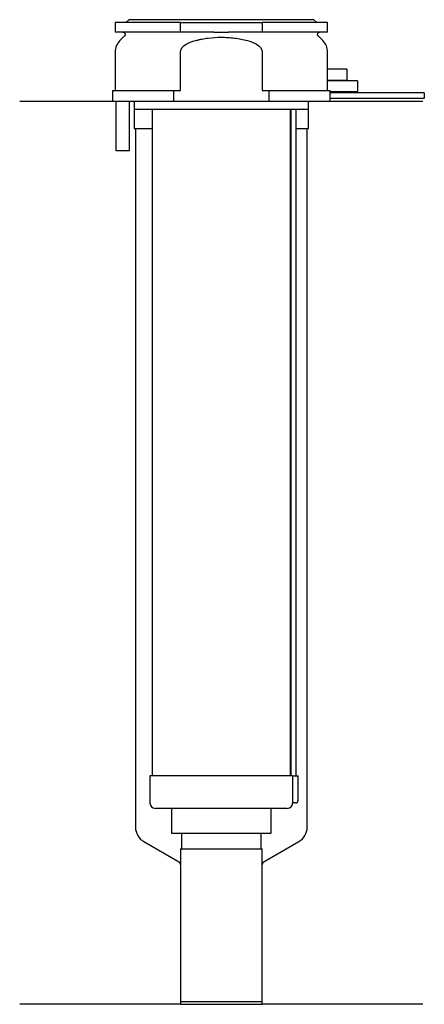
# Model space of a CAD drawing. Header units: millimetres. Extents: x 21 to 95, y 104 to 284.
import ezdxf

# ---------------------------------------------------------------- set-up
doc = ezdxf.new("R2010")
doc.units = ezdxf.units.MM
doc.layers.add('201', color=7, linetype='Continuous')
doc.layers.add('30', color=7, linetype='Continuous')

msp = doc.modelspace()

# ---------------------------------------------------------------- linework, layer by layer
at = {"layer": '201', "color": 113}
for p, q in [((37.53, 269.31), (20.53, 269.31)), ((41.43, 269.31), (41.53, 269.21)), ((41.53, 269.21), (41.53, 264.31)), ((73.53, 269.21), (73.63, 269.31)), ((73.53, 264.31), (73.53, 269.21)), ((94.53, 269.31), (77.53, 269.31)), ((41.53, 264.31), (41.78, 264.31)), ((41.78, 264.31), (41.78, 136.04)), ((41.78, 264.31), (44.83, 264.31)), ((70.23, 264.31), (70.28, 264.31)), ((71.28, 264.31), (73.28, 264.31)), ((73.28, 264.31), (73.53, 264.31)), ((73.28, 136.04), (73.28, 264.31)), ((43.28, 133.45), (49.53, 129.84)), ((65.52, 129.84), (71.78, 133.45)), ((50.03, 128.97), (50.03, 103.55)), ((65.02, 103.55), (65.02, 128.97)), ((50.03, 103.55), (20.53, 103.55)), ((50.03, 103.55), (65.02, 103.55)), ((94.53, 103.55), (65.02, 103.55))]:
    msp.add_line(p, q, dxfattribs=at)
for centre, start, end in [((44.78, 136.04), 180, 240), ((70.28, 136.04), -60, 0)]:
    msp.add_arc(centre, 3, start, end, dxfattribs=at)
at = {"layer": '201', "color": 113, "extrusion": (0, 0, -1)}
for centre, start, end in [((-49.03, 128.97), 120, 180), ((-66.02, 128.97), 0, 60)]:
    msp.add_arc(centre, 1, start, end, dxfattribs=at)
at = {"layer": '30', "color": 113}
for p, q in [((50.03, 283.81), (38.03, 283.81)), ((38.03, 283.81), (38.03, 282.01)), ((40.53, 284.31), (40.03, 283.81)), ((74.53, 284.31), (40.53, 284.31)), ((50.03, 283.81), (65.03, 283.81)), ((50.03, 282.01), (50.03, 283.81)), ((65.03, 283.81), (65.03, 282.01)), ((77.03, 283.81), (65.03, 283.81)), ((75.03, 283.81), (74.53, 284.31)), ((77.03, 282.01), (77.03, 283.81)), ((50.03, 282.01), (38.03, 282.01)), ((56.18, 282.01), (50.03, 282.01)), ((65.03, 282.01), (58.87, 282.01)), ((77.03, 282.01), (65.03, 282.01)), ((39.76, 281.33), (38.9, 280.48)), ((76.15, 280.48), (75.29, 281.33)), ((38.03, 278.35), (38.03, 271.31)), ((50.03, 271.31), (50.03, 278.35)), ((65.03, 278.35), (65.03, 271.31)), ((77.03, 275.2), (77.03, 278.35)), ((80.53, 275.21), (77.02, 275.21)), ((80.53, 275.21), (80.53, 273.21)), ((82.53, 273.11), (77.02, 273.11)), ((77.03, 273.1), (77.03, 273.21)), ((77.03, 273.21), (80.53, 273.21)), ((82.53, 273.11), (82.53, 271.11)), ((37.53, 271.31), (48.81, 271.31)), ((37.53, 271.31), (37.53, 269.31)), ((48.81, 269.31), (48.81, 271.31)), ((48.81, 271.31), (50.03, 271.31)), ((65.03, 271.31), (66.24, 271.31)), ((66.24, 271.31), (66.24, 269.31)), ((66.24, 271.31), (77.52, 271.31)), ((77.53, 270.91), (77.53, 271.11)), ((77.53, 271.11), (82.53, 271.11)), ((94.78, 270.91), (77.53, 270.91)), ((77.53, 269.31), (77.53, 269.91)), ((77.53, 269.91), (94.78, 269.91)), ((94.78, 270.91), (94.78, 269.91)), ((48.81, 269.31), (37.53, 269.31)), ((38.18, 269.31), (38.18, 260.31)), ((40.68, 260.31), (40.68, 269.31)), ((41.53, 269.31), (41.53, 267.81)), ((73.53, 267.81), (41.53, 267.81)), ((44.83, 267.81), (44.83, 145.51)), ((66.24, 269.31), (48.81, 269.31)), ((77.53, 269.31), (66.24, 269.31)), ((70.23, 145.51), (70.23, 267.81)), ((73.53, 267.81), (73.53, 269.31)), ((70.28, 267.41), (70.28, 145.51)), ((71.28, 145.51), (71.28, 267.41)), ((38.18, 260.31), (40.68, 260.31)), ((44.43, 145.51), (44.43, 140.51)), ((70.6, 145.51), (44.43, 145.51)), ((70.6, 145.51), (70.6, 141.01)), ((70.6, 145.51), (71.63, 145.51)), ((71.63, 141.01), (71.63, 145.51)), ((69.63, 139.51), (45.43, 139.51)), ((48.38, 139.51), (48.38, 134.99)), ((66.68, 134.99), (66.68, 139.51)), ((71.13, 140.51), (70.62, 140.51)), ((48.38, 134.99), (66.68, 134.99)), ((50.22, 134.99), (50.22, 132.09)), ((64.83, 132.09), (64.83, 134.99)), ((50.03, 132.09), (50.03, 104.09)), ((50.03, 132.09), (65.02, 132.09)), ((65.02, 104.09), (65.02, 132.09)), ((50.03, 104.09), (65.02, 104.09))]:
    msp.add_line(p, q, dxfattribs=at)
at = {"layer": '30', "color": 113, "extrusion": (0, 0, -1)}
for centre, radius, start, end in [((-39.48, 281.61), 0.4, 90, 225), ((-75.58, 281.61), 0.4, -45, 90), ((-73.78, 267.41), 2.5, 0, 9.2085)]:
    msp.add_arc(centre, radius, start, end, dxfattribs=at)
at = {"layer": '30', "color": 113}
for centre, radius, start, end in [((41.03, 278.35), 3, 135, 180), ((74.03, 278.35), 3, 0, 45), ((73.78, 267.41), 3.5, 173.4209, 180), ((71.13, 141.01), 0.5, -90, 0), ((45.43, 140.51), 1, 180, 270), ((69.63, 140.51), 1, -90, 0)]:
    msp.add_arc(centre, radius, start, end, dxfattribs=at)
for points, knots in [([(56.18, 282.01), (56.63, 282.01), (57.08, 282.01), (57.63, 282.01), (57.75, 282.01), (57.97, 282.01), (58.08, 282.01), (58.42, 282.01), (58.64, 282.01), (58.87, 282.01)], [0, 0, 0, 0, 0.5, 0.5, 0.625, 0.625, 0.75, 0.75, 1, 1, 1, 1]), ([(50.03, 278.35), (50.03, 278.97), (50.53, 279.48), (51.58, 280.12), (52.16, 280.32), (52.76, 280.48)], [0, 0, 0, 0, 0.5, 0.5, 1, 1, 1, 1]), ([(52.76, 280.48), (52.95, 280.53), (53.15, 280.57), (53.54, 280.66), (53.74, 280.7), (54.33, 280.82), (54.73, 280.89), (55.92, 281.04), (56.72, 281.1), (57.73, 281.1), (57.93, 281.09), (58.33, 281.08), (58.54, 281.07), (59.14, 281.03), (59.54, 280.99), (60.74, 280.83), (61.52, 280.67), (62.3, 280.48)], [0, 0, 0, 0, 0.0625, 0.0625, 0.125, 0.125, 0.25, 0.25, 0.5, 0.5, 0.5625, 0.5625, 0.625, 0.625, 0.75, 0.75, 1, 1, 1, 1]), ([(62.3, 280.48), (62.89, 280.32), (63.48, 280.12), (64.53, 279.48), (65.03, 278.97), (65.03, 278.35)], [0, 0, 0, 0, 0.5, 0.5, 1, 1, 1, 1]), ([(77.03, 273.21), (77.03, 273.22), (77.03, 273.22), (77.02, 273.24), (77.02, 273.26), (77.02, 273.31), (77.02, 273.35), (77.02, 273.42), (77.01, 273.46), (77.01, 273.55), (77.01, 273.6), (77.01, 273.71), (77, 273.77), (77, 273.89), (77, 273.95), (77, 274.08), (77, 274.15), (77, 274.28), (77, 274.34), (77, 274.47), (77, 274.53), (77, 274.66), (77.01, 274.71), (77.01, 274.82), (77.01, 274.87), (77.01, 274.97), (77.02, 275.01), (77.02, 275.08), (77.02, 275.11), (77.02, 275.16), (77.02, 275.18), (77.02, 275.2), (77.03, 275.21), (77.03, 275.22), (77.03, 275.21), (77.03, 275.21)], [0, 0, 0, 0, 0.062478, 0.062478, 0.124957, 0.124957, 0.187435, 0.187435, 0.249913, 0.249913, 0.312392, 0.312392, 0.37487, 0.37487, 0.437348, 0.437348, 0.499827, 0.499827, 0.562305, 0.562305, 0.624783, 0.624783, 0.687262, 0.687262, 0.74974, 0.74974, 0.812218, 0.812218, 0.874697, 0.874697, 0.937175, 0.937175, 0.999653, 0.999653, 1, 1, 1, 1]), ([(77.02, 271.31), (77.01, 271.34), (77.01, 271.38), (77.01, 271.45), (77.01, 271.49), (77.01, 271.58), (77.01, 271.62), (77, 271.72), (77, 271.77), (77, 271.86), (77, 271.92), (77, 272.02), (77, 272.07), (77, 272.17), (77, 272.23), (77, 272.33), (77, 272.38), (77, 272.48), (77, 272.53), (77.01, 272.62), (77.01, 272.66), (77.01, 272.79), (77.01, 272.86), (77.02, 272.95), (77.02, 272.98), (77.02, 273.03), (77.02, 273.05), (77.02, 273.08), (77.02, 273.09), (77.03, 273.11), (77.03, 273.11), (77.03, 273.12)], [0, 0, 0, 0, 0.062531, 0.062531, 0.125063, 0.125063, 0.187594, 0.187594, 0.250125, 0.250125, 0.312657, 0.312657, 0.375188, 0.375188, 0.437719, 0.437719, 0.500251, 0.500251, 0.562782, 0.562782, 0.625313, 0.625313, 0.750376, 0.750376, 0.812907, 0.812907, 0.875439, 0.875439, 0.93797, 0.93797, 1, 1, 1, 1]), ([(77.53, 271.11), (77.52, 271.13), (77.52, 271.2), (77.52, 271.25), (77.52, 271.31)], [0, 0, 0, 0, 0.500038, 1, 1, 1, 1]), ([(77.53, 269.91), (77.53, 269.93), (77.52, 269.94), (77.52, 269.96), (77.52, 269.98), (77.52, 270.02), (77.52, 270.04), (77.52, 270.11), (77.52, 270.16), (77.52, 270.28), (77.52, 270.35), (77.52, 270.45), (77.52, 270.48), (77.52, 270.54), (77.52, 270.57), (77.52, 270.63), (77.52, 270.66), (77.52, 270.72), (77.52, 270.74), (77.52, 270.79), (77.52, 270.81), (77.52, 270.85), (77.52, 270.86), (77.52, 270.89), (77.53, 270.9), (77.53, 270.91), (77.53, 270.91)], [0, 0, 0, 0, 0.124935, 0.124935, 0.187402, 0.187402, 0.249869, 0.249869, 0.374804, 0.374804, 0.499738, 0.499738, 0.562206, 0.562206, 0.624673, 0.624673, 0.68714, 0.68714, 0.749608, 0.749608, 0.812075, 0.812075, 0.874542, 0.874542, 0.937009, 1, 1, 1, 1]), ([(70.6, 141.01), (70.6, 140.96), (70.6, 140.9), (70.6, 140.8), (70.6, 140.75), (70.61, 140.66), (70.61, 140.62), (70.61, 140.56), (70.62, 140.54), (70.62, 140.53), (70.62, 140.52), (70.62, 140.51)], [0, 0, 0, 0, 0.208202, 0.208202, 0.416635, 0.416635, 0.625338, 0.625338, 0.835614, 0.835614, 1, 1, 1, 1])]:
    msp.add_open_spline(points, degree=3, knots=knots, dxfattribs=at)

doc.saveas('drawing.dxf')
